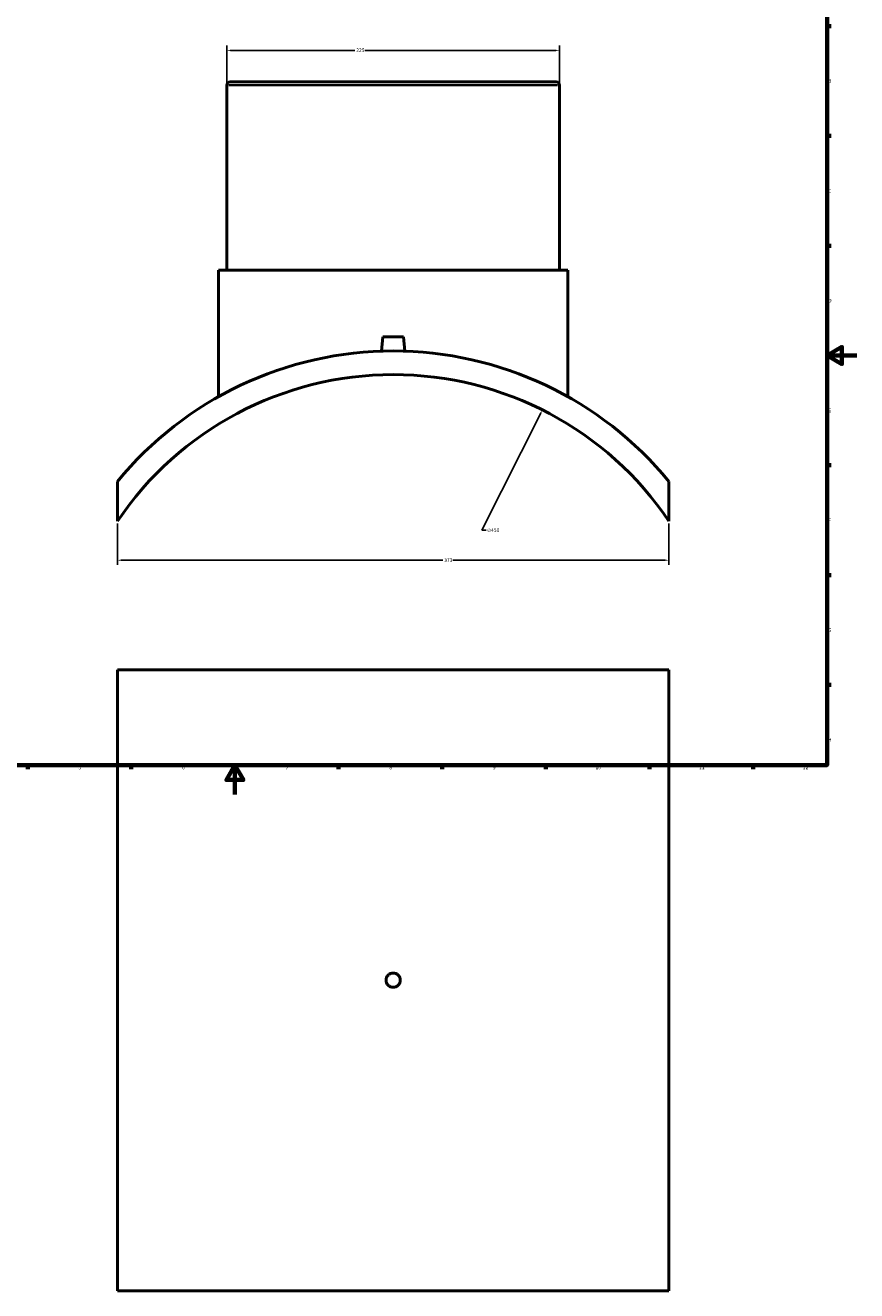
# Model space of a CAD drawing. Header units: millimetres. Extents: x -284 to 1473, y -335 to 1079.
# Tile 2 of 5: x 279 to 841, y -335 to 520. Entities that reach past the tile are written whole.
import ezdxf

# ---------------------------------------------------------------- set-up
doc = ezdxf.new("R2010")
doc.units = ezdxf.units.MM
for name, color, linetype, lineweight in [('Border (ANSI)', 7, 'Continuous', 70), ('Dimension (ANSI)', 7, 'Continuous', 25), ('Visible (ANSI)', 7, 'Continuous', 50), ('Visible Narrow (ANSI)', 7, 'Continuous', 35)]:
    doc.layers.add(name, color=color, linetype=linetype, lineweight=lineweight)
doc.styles.add('Note Text (ANSI)', font='tahoma.ttf')
doc.dimstyles.new('Default - mm (ANSI)', dxfattribs={"dimtxt": 2.4, "dimasz": 2.5, "dimexe": 3.175, "dimexo": 1.6002, "dimgap": 0.8, "dimtad": 0, "dimtoh": 1, "dimdec": 0, "dimrnd": 1e-08, "dimzin": 4, "dimdsep": 46, "dimtxsty": 'Note Text (ANSI)', "dimcen": 0.09, "dimdle": 10, "dimclrd": 256, "dimclre": 256, "dimclrt": 5, "dimadec": 1, "dimazin": 1, "dimtfac": 1.27, "dimtofl": 0, "dimtmove": 0, "dimatfit": 3, "dimfxl": 1, "dimtolj": 1, "dimtzin": 4, "dimlwd": -1, "dimlwe": -1, "dimarcsym": 0})

# ---------------------------------------------------------------- blocks, each defined once
blk = doc.blocks.new('Borders Default Border')
at = {"layer": 'Border (ANSI)'}
for p, q in [((821, 519.75), (823.8, 519.75)), ((821, 445.5), (823.8, 445.5)), ((821, 371.25), (823.8, 371.25)), ((821, 222.75), (823.8, 222.75)), ((821, 148.5), (823.8, 148.5)), ((821, 74.25), (823.8, 74.25)), ((280.33, 20), (280.33, 17.2)), ((350.42, 20), (350.42, 17.2)), ((490.58, 20), (490.58, 17.2)), ((560.67, 20), (560.67, 17.2)), ((630.75, 20), (630.75, 17.2)), ((700.83, 20), (700.83, 17.2)), ((770.92, 20), (770.92, 17.2))]:
    blk.add_line(p, q, dxfattribs=at)
at = {"layer": 'Border (ANSI)', "flags": 128}
for points in [[(20, 20), (20, 574), (821, 574), (821, 20), (20, 20)], [(841, 297), (821, 297), (831, 302.77), (831, 291.23), (821, 297)], [(420.5, 0), (420.5, 20), (414.73, 10), (426.27, 10), (420.5, 20)]]:
    blk.add_lwpolyline(points, dxfattribs=at)
at = {"layer": 'Border (ANSI)', "color": 5, "true_color": 0x0000ff, "char_height": 2.4, "attachment_point": 7, "style": 'Note Text (ANSI)'}
for s, insert in [('B', (821.87, 481.43)), ('C', (821.71, 407.13)), ('D', (821.72, 332.93)), ('E', (821.91, 258.68)), ('F', (821.98, 184.43)), ('G', (821.6, 110.13)), ('H', (821.73, 35.93)), ('5', (314.67, 17.15)), ('6', (384.69, 17.15)), ('7', (454.8, 17.2)), ('8', (524.84, 17.15)), ('9', (594.92, 17.15)), ('10', (664.35, 17.15)), ('11', (734.43, 17.2)), ('12', (804.52, 17.2))]:
    blk.add_mtext(s, dxfattribs=dict(at, insert=insert))
blk = doc.blocks.new('*D7')
at = {"layer": 'Defpoints', "color": 0, "transparency": 16777216}
for p in [(341.03, 184.95), (714.03, 184.95), (714.03, 158.56)]:
    blk.add_point(p, dxfattribs=at)
at = {"layer": 'Dimension (ANSI)', "transparency": 16777216}
for p, q in [((341.03, 183.35), (341.03, 155.38)), ((714.03, 183.35), (714.03, 155.38)), ((343.53, 158.56), (561.2, 158.56)), ((711.53, 158.56), (567.86, 158.56))]:
    blk.add_line(p, q, dxfattribs=at)
for points in [[(343.53, 158.98), (343.53, 158.14), (341.03, 158.56)], [(711.53, 158.98), (711.53, 158.14), (714.03, 158.56)]]:
    blk.add_solid(points, dxfattribs=at)
at = {"layer": 'Dimension (ANSI)', "color": 5, "transparency": 16777216, "insert": (562, 159.81), "char_height": 2.4, "attachment_point": 1, "style": 'Note Text (ANSI)'}
blk.add_mtext('\\A1;373', dxfattribs=at)
blk = doc.blocks.new('*D8')
at = {"layer": 'Defpoints', "color": 0, "transparency": 16777216}
for p in [(640.03, 503.39), (415.03, 479.83), (640.03, 479.83)]:
    blk.add_point(p, dxfattribs=at)
at = {"layer": 'Dimension (ANSI)', "transparency": 16777216}
for p, q in [((415.03, 481.43), (415.03, 506.57)), ((640.03, 481.43), (640.03, 506.57)), ((417.53, 503.39), (501.7, 503.39)), ((637.53, 503.39), (508.36, 503.39))]:
    blk.add_line(p, q, dxfattribs=at)
for points in [[(417.53, 503.81), (417.53, 502.97), (415.03, 503.39)], [(637.53, 503.81), (637.53, 502.97), (640.03, 503.39)]]:
    blk.add_solid(points, dxfattribs=at)
at = {"layer": 'Dimension (ANSI)', "color": 5, "transparency": 16777216, "insert": (502.5, 504.64), "char_height": 2.4, "attachment_point": 1, "style": 'Note Text (ANSI)'}
blk.add_mtext('\\A1;225', dxfattribs=at)
blk = doc.blocks.new('*D9')
at = {"layer": 'Defpoints', "color": 0, "transparency": 16777216}
for p in [(628.39, 260.21), (426.67, -142.05)]:
    blk.add_point(p, dxfattribs=at)
at = {"layer": 'Dimension (ANSI)', "transparency": 16777216}
for p, q in [((587.57, 178.81), (627.27, 257.98)), ((590.34, 178.81), (587.57, 178.81))]:
    blk.add_line(p, q, dxfattribs=at)
blk.add_solid([(626.9, 258.16), (627.64, 257.79), (628.39, 260.21)], dxfattribs=at)
at = {"layer": 'Dimension (ANSI)', "color": 5, "transparency": 16777216, "insert": (591.14, 180.1), "char_height": 2.4, "attachment_point": 1, "style": 'Note Text (ANSI)'}
blk.add_mtext('\\A1;∅450', dxfattribs=at)

msp = doc.modelspace()

# ---------------------------------------------------------------- linework, layer by layer
at = {"layer": 'Visible (ANSI)'}
for p, q in [((415.03, 479.83), (415.03, 354.68)), ((417.28, 482.08), (637.78, 482.08)), ((640.03, 479.83), (640.03, 354.68)), ((409.41, 354.68), (645.66, 354.68)), ((409.41, 354.68), (409.41, 269.15)), ((645.66, 354.68), (645.66, 269.15)), ((520.53, 309.68), (519.68, 299.96)), ((520.53, 309.68), (534.53, 309.68)), ((534.53, 309.68), (535.38, 299.96)), ((341.03, 211.72), (341.03, 184.95)), ((714.03, 184.95), (714.03, 211.72)), ((341.03, 84.53), (714.03, 84.53)), ((341.03, 84.53), (341.03, -335.47)), ((714.03, 84.53), (714.03, -335.47)), ((714.03, -335.47), (341.03, -335.47))]:
    msp.add_line(p, q, dxfattribs=at)
for centre, radius, start, end in [((417.28, 479.83), 2.25, 90, 180), ((637.78, 479.83), 2.25, 0, 90), ((527.53, 59.08), 241, 39.29831, 140.70169), ((527.53, 59.08), 225, 34.01523, 145.98477)]:
    msp.add_arc(centre, radius, start, end, dxfattribs=at)
msp.add_open_spline([(532.33, -125.47), (532.33, -126.07), (532.21, -126.72), (531.72, -127.9), (531.35, -128.44), (530.5, -129.29), (529.96, -129.66), (528.78, -130.15), (528.13, -130.27), (526.93, -130.27), (526.29, -130.15), (525.1, -129.66), (524.56, -129.29), (523.71, -128.44), (523.34, -127.9), (522.85, -126.72), (522.73, -126.07), (522.73, -124.87), (522.85, -124.23), (523.34, -123.04), (523.71, -122.5), (524.56, -121.65), (525.1, -121.28), (526.29, -120.79), (526.93, -120.67), (528.13, -120.67), (528.78, -120.79), (529.96, -121.28), (530.5, -121.65), (531.35, -122.5), (531.72, -123.04), (532.21, -124.23), (532.33, -124.87), (532.33, -125.47)], degree=3, knots=[0, 0, 0, 0, 0.180815, 0.180815, 0.361631, 0.361631, 0.542446, 0.542446, 0.723262, 0.723262, 0.904077, 0.904077, 1.084893, 1.084893, 1.265708, 1.265708, 1.446524, 1.446524, 1.627339, 1.627339, 1.808155, 1.808155, 1.98897, 1.98897, 2.169786, 2.169786, 2.350601, 2.350601, 2.531417, 2.531417, 2.712232, 2.712232, 2.893048, 2.893048, 2.893048, 2.893048], dxfattribs=at)
at = {"layer": 'Visible Narrow (ANSI)'}
msp.add_line((638.65, 479.83), (416.42, 479.83), dxfattribs=at)

# ---------------------------------------------------------------- block references
msp.add_blockref('Borders Default Border', (0, 0))

# ---------------------------------------------------------------- dimensions: what is measured, and where the dimension line sits
at = {"layer": 'Dimension (ANSI)'}
for base, p1, p2, picture, middle in [((640.03, 503.39), (415.03, 479.83), (640.03, 479.83), '*D8', (505.03, 503.39)), ((714.03, 158.56), (341.03, 184.95), (714.03, 184.95), '*D7', (564.53, 158.56))]:
    dim = msp.add_linear_dim(base=base, p1=p1, p2=p2, angle=180, dimstyle='Default - mm (ANSI)', override={"dimgap": 0.8, "dimtoh": 0, "dimdec": 0, "dimtol": 0, "dimlim": 0, "dimtp": 0, "dimtm": 0, "dimtdec": 2, "dimatfit": 1}, dxfattribs=at)
    dim.commit()
    dim.dimension.update_dxf_attribs({"geometry": picture, "text_midpoint": middle, "dimtype": 160})
dim = msp.add_diameter_dim_2p(p1=(426.67, -142.05), p2=(628.39, 260.21), dimstyle='Default - mm (ANSI)', override={"dimgap": 0.8, "dimtih": 1, "dimdec": 0, "dimlfac": 1, "dimtol": 0, "dimlim": 0, "dimtp": 0, "dimtm": 0, "dimtdec": 2}, dxfattribs=at)
dim.commit()
dim.dimension.update_dxf_attribs({"geometry": '*D9', "text_midpoint": (595.01, 178.81), "dimtype": 163})

doc.saveas('drawing.dxf')
